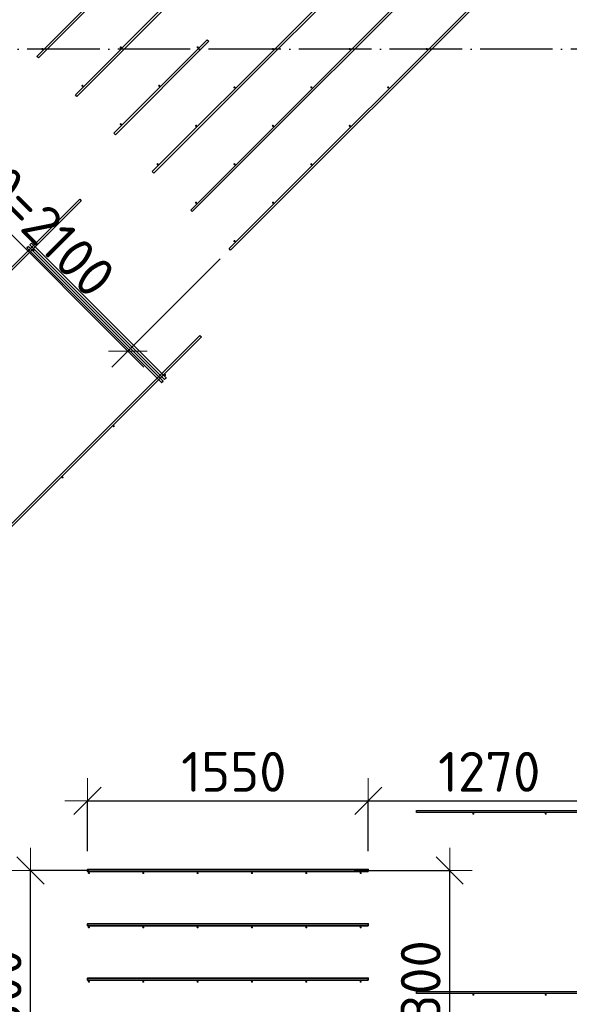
# Model space of a CAD drawing. Header units: millimetres. Extents: x -3483 to 105345, y -283423 to 72284.
# Tile 90 of 165: x 90706 to 93740, y 1425 to 6862. Entities that reach past the tile are written whole.
import ezdxf

# ---------------------------------------------------------------- set-up
doc = ezdxf.new("R2010")
doc.units = ezdxf.units.MM
doc.header["$PDMODE"] = 65
doc.linetypes.add('______11', pattern=[500, 400, -50, 0, -50])
doc.linetypes.add('______5', pattern=[1100, 800, -100, 100, -100])
doc.layers.add('Арм.стержн. Доп. арматура', color=180, linetype='Continuous', lineweight=35)
doc.layers.add('Размерная линия_ общее', color=7, linetype='Continuous', lineweight=13)
doc.layers.add('Арм.стержн. Фиксатор', color=7, linetype='Continuous', lineweight=35, true_color=0x501e0f)
doc.layers.add('Осевая линия_ общее', color=7, linetype='______5', lineweight=13, true_color=0xa0a0a0)
doc.styles.add('ISOCPEUR', font='ISOCPEUR')
doc.dimstyles.new('DIMSTYLE_4', dxfattribs={"dimtxt": 220, "dimasz": 250, "dimexe": 0, "dimexo": 0, "dimgap": 110, "dimtad": 2, "dimdec": 0, "dimrnd": 5, "dimzin": 12, "dimdsep": 46, "dimtxsty": 'ISOCPEUR', "dimblk1": 'ALL_ML_STRICH', "dimblk2": 'ALL_ML_STRICH', "dimsah": 1, "dimcen": 0, "dimclrd": 7, "dimclre": 256, "dimclrt": 7, "dimadec": 0, "dimazin": 0, "dimtfac": 1, "dimtdec": 0, "dimtix": 1, "dimtmove": 2, "dimatfit": 3, "dimfxl": 0, "dimtzin": 0, "dimlwd": 0, "dimlwe": -3, "dimarcsym": 0})

# ---------------------------------------------------------------- blocks, each defined once
blk = doc.blocks.new('ALL_ML_STRICH')
at = {"color": 0, "linetype": 'ByBlock', "lineweight": -2}
for p, q in [((0, -0.5), (0, 0.5)), ((-0.3, -0.3), (0.3, 0.3)), ((-1, 0), (0.5, 0))]:
    blk.add_line(p, q, dxfattribs=at)
blk = doc.blocks.new('*D650')
at = {"layer": 'DEFPOINTS', "color": 7, "linetype": 'Continuous', "lineweight": 13, "transparency": 33554687}
for p in [(91187.1, 2164), (90765.5, 664), (91234.4, 664)]:
    blk.add_point(p, dxfattribs=at)
at = {"layer": 'Размерная линия_ общее', "color": 253, "linetype": 'Continuous', "lineweight": -2, "true_color": 0xa0a0a0, "transparency": 33554687}
for p, q in [((91087.1, 2164), (90765.5, 2164)), ((91134.4, 664), (90765.5, 664))]:
    blk.add_line(p, q, dxfattribs=at)
at = {"layer": 'Размерная линия_ общее', "color": 7, "linetype": 'Continuous', "lineweight": -2, "transparency": 33554687}
blk.add_line((90765.5, 664), (90765.5, 2164), dxfattribs=at)
at = {"layer": 'Размерная линия_ общее', "color": 7, "linetype": 'Continuous', "lineweight": 13, "transparency": 33554687, "xscale": 250, "yscale": 250, "zscale": 250}
for p, rotation in [((90765.5, 2164), 90), ((90765.5, 664), 270)]:
    blk.add_blockref('ALL_ML_STRICH', p, dxfattribs=dict(at, rotation=rotation))
at = {"layer": 'Размерная линия_ общее', "color": 7, "linetype": 'Continuous', "lineweight": 13, "transparency": 33554687, "insert": (90605.5, 1447), "char_height": 220, "width": 880, "attachment_point": 5, "rotation": 90, "style": 'ISOCPEUR'}
blk.add_mtext('\\A1;{1500}', dxfattribs=at)
blk = doc.blocks.new('*D651')
at = {"layer": 'DEFPOINTS', "color": 7, "linetype": 'Continuous', "lineweight": 13, "transparency": 33554687}
for p in [(92451.7, 2164), (91589.6, 664), (93079.5, 664)]:
    blk.add_point(p, dxfattribs=at)
at = {"layer": 'Размерная линия_ общее', "color": 253, "linetype": 'Continuous', "lineweight": -2, "true_color": 0xa0a0a0, "transparency": 33554687}
for p, q in [((92551.7, 2164), (93079.5, 2164)), ((91689.6, 664), (93079.5, 664))]:
    blk.add_line(p, q, dxfattribs=at)
at = {"layer": 'Размерная линия_ общее', "color": 7, "linetype": 'Continuous', "lineweight": -2, "transparency": 33554687}
blk.add_line((93079.5, 664), (93079.5, 2164), dxfattribs=at)
at = {"layer": 'Размерная линия_ общее', "color": 7, "linetype": 'Continuous', "lineweight": 13, "transparency": 33554687, "xscale": 250, "yscale": 250, "zscale": 250}
for p, rotation in [((93079.5, 2164), 90), ((93079.5, 664), 270)]:
    blk.add_blockref('ALL_ML_STRICH', p, dxfattribs=dict(at, rotation=rotation))
at = {"layer": 'Размерная линия_ общее', "color": 7, "linetype": 'Continuous', "lineweight": 13, "transparency": 33554687, "insert": (92809.5, 1040), "char_height": 220, "width": 11, "attachment_point": 1, "rotation": 90, "line_spacing_factor": 0.60241, "style": 'ISOCPEUR'}
blk.add_mtext('5х300', dxfattribs=at)
blk = doc.blocks.new('*D652')
at = {"layer": 'DEFPOINTS', "color": 7, "linetype": 'Continuous', "lineweight": 13, "transparency": 33554687}
for p in [(91080, 2548.9), (91080, 2170), (92630, 2170)]:
    blk.add_point(p, dxfattribs=at)
at = {"layer": 'Размерная линия_ общее', "color": 253, "linetype": 'Continuous', "lineweight": -2, "true_color": 0xa0a0a0, "transparency": 33554687}
for p, q in [((91080, 2270), (91080, 2548.9)), ((92630, 2270), (92630, 2548.9))]:
    blk.add_line(p, q, dxfattribs=at)
at = {"layer": 'Размерная линия_ общее', "color": 7, "linetype": 'Continuous', "lineweight": -2, "transparency": 33554687}
blk.add_line((91080, 2548.9), (92630, 2548.9), dxfattribs=at)
at = {"layer": 'Размерная линия_ общее', "color": 7, "linetype": 'Continuous', "lineweight": 13, "transparency": 33554687, "xscale": 250, "yscale": 250, "zscale": 250, "rotation": 180}
blk.add_blockref('ALL_ML_STRICH', (91080, 2548.9), dxfattribs=at)
at = {"layer": 'Размерная линия_ общее', "color": 7, "linetype": 'Continuous', "lineweight": 13, "transparency": 33554687, "xscale": 250, "yscale": 250, "zscale": 250}
blk.add_blockref('ALL_ML_STRICH', (92630, 2548.9), dxfattribs=at)
at = {"layer": 'Размерная линия_ общее', "color": 7, "linetype": 'Continuous', "lineweight": 13, "transparency": 33554687, "insert": (91888, 2708.9), "char_height": 220, "width": 880, "attachment_point": 5, "style": 'ISOCPEUR'}
blk.add_mtext('\\A1;{1550}', dxfattribs=at)
blk = doc.blocks.new('*D653')
at = {"layer": 'DEFPOINTS', "color": 7, "linetype": 'Continuous', "lineweight": 13, "transparency": 33554687}
for p in [(92630, 2548.9), (93900, 2390.8), (92630, 2170)]:
    blk.add_point(p, dxfattribs=at)
at = {"layer": 'Размерная линия_ общее', "color": 253, "linetype": 'Continuous', "lineweight": -2, "true_color": 0xa0a0a0, "transparency": 33554687}
for p, q in [((92630, 2270), (92630, 2548.9)), ((93900, 2548.9), (93900, 2548.9))]:
    blk.add_line(p, q, dxfattribs=at)
at = {"layer": 'Размерная линия_ общее', "color": 7, "linetype": 'Continuous', "lineweight": -2, "transparency": 33554687}
blk.add_line((92630, 2548.9), (93900, 2548.9), dxfattribs=at)
at = {"layer": 'Размерная линия_ общее', "color": 7, "linetype": 'Continuous', "lineweight": 13, "transparency": 33554687, "xscale": 250, "yscale": 250, "zscale": 250, "rotation": 180}
blk.add_blockref('ALL_ML_STRICH', (92630, 2548.9), dxfattribs=at)
at = {"layer": 'Размерная линия_ общее', "color": 7, "linetype": 'Continuous', "lineweight": 13, "transparency": 33554687, "xscale": 250, "yscale": 250, "zscale": 250}
blk.add_blockref('ALL_ML_STRICH', (93900, 2548.9), dxfattribs=at)
at = {"layer": 'Размерная линия_ общее', "color": 7, "linetype": 'Continuous', "lineweight": 13, "transparency": 33554687, "insert": (93298, 2708.9), "char_height": 220, "width": 880, "attachment_point": 5, "style": 'ISOCPEUR'}
blk.add_mtext('\\A1;{1270}', dxfattribs=at)
blk = doc.blocks.new('*D861')
at = {"layer": 'DEFPOINTS', "color": 7, "linetype": 'Continuous', "lineweight": 13, "transparency": 33554687}
for p in [(90388.3, 7086.6), (89818.3, 6516.9), (91882.9, 5611.3)]:
    blk.add_point(p, dxfattribs=at)
at = {"layer": 'Размерная линия_ общее', "color": 253, "linetype": 'Continuous', "lineweight": -2, "true_color": 0xa0a0a0, "transparency": 33554687}
for p, q in [((90317.6, 7015.9), (89818.3, 6516.9)), ((91812.2, 5540.6), (91302.8, 5031.5))]:
    blk.add_line(p, q, dxfattribs=at)
at = {"layer": 'Размерная линия_ общее', "color": 7, "linetype": 'Continuous', "lineweight": -2, "transparency": 33554687}
blk.add_line((89818.3, 6516.9), (91302.8, 5031.5), dxfattribs=at)
at = {"layer": 'Размерная линия_ общее', "color": 7, "linetype": 'Continuous', "lineweight": 13, "transparency": 33554687, "xscale": 250, "yscale": 250, "zscale": 250}
for p, rotation in [((89818.3, 6516.9), 134.9818911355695), ((91302.8, 5031.5), 314.9818911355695)]:
    blk.add_blockref('ALL_ML_STRICH', p, dxfattribs=dict(at, rotation=rotation))
at = {"layer": 'Размерная линия_ общее', "color": 7, "linetype": 'Continuous', "lineweight": 13, "transparency": 33554687, "insert": (90230.5, 6486.4), "char_height": 220, "width": 11, "attachment_point": 1, "rotation": 314.9819, "line_spacing_factor": 0.60241, "style": 'ISOCPEUR'}
blk.add_mtext('7х300=2100', dxfattribs=at)

msp = doc.modelspace()

# ---------------------------------------------------------------- hatches: boundary and pattern name
at = {"layer": 'Арм.стержн. Доп. арматура', "linetype": 'Continuous', "lineweight": 35, "transparency": 33554687}
for points in [[(90836.7, 6700.2), (90836.2, 6702.5), (90834.9, 6704.4), (90833, 6705.7), (90830.7, 6706.2), (90828.4, 6705.7), (90826.4, 6704.4), (90825.1, 6702.5), (90824.7, 6700.2), (90825.1, 6697.9), (90826.4, 6695.9), (90828.4, 6694.6), (90830.7, 6694.2), (90833, 6694.6), (90834.9, 6695.9), (90836.2, 6697.9)], [(91269.8, 6709), (91269.3, 6711.3), (91268, 6713.3), (91266.1, 6714.6), (91263.8, 6715), (91261.5, 6714.6), (91259.6, 6713.3), (91258.2, 6711.3), (91257.8, 6709), (91258.2, 6706.7), (91259.6, 6704.8), (91261.5, 6703.5), (91263.8, 6703), (91266.1, 6703.5), (91268, 6704.8), (91269.3, 6706.7)], [(91694.1, 6709), (91693.6, 6711.3), (91692.3, 6713.3), (91690.4, 6714.6), (91688.1, 6715), (91685.8, 6714.6), (91683.8, 6713.3), (91682.5, 6711.3), (91682.1, 6709), (91682.5, 6706.7), (91683.8, 6704.8), (91685.8, 6703.5), (91688.1, 6703), (91690.4, 6703.5), (91692.3, 6704.8), (91693.6, 6706.7)], [(92109.5, 6700.2), (92109, 6702.5), (92107.7, 6704.4), (92105.8, 6705.7), (92103.5, 6706.2), (92101.2, 6705.7), (92099.2, 6704.4), (92097.9, 6702.5), (92097.5, 6700.2), (92097.9, 6697.9), (92099.2, 6695.9), (92101.2, 6694.6), (92103.5, 6694.2), (92105.8, 6694.6), (92107.7, 6695.9), (92109, 6697.9)], [(92533.7, 6700.2), (92533.3, 6702.5), (92532, 6704.4), (92530, 6705.7), (92527.7, 6706.2), (92525.4, 6705.7), (92523.5, 6704.4), (92522.2, 6702.5), (92521.7, 6700.2), (92522.2, 6697.9), (92523.5, 6695.9), (92525.4, 6694.6), (92527.7, 6694.2), (92530, 6694.6), (92532, 6695.9), (92533.3, 6697.9)], [(92958, 6700.2), (92957.6, 6702.5), (92956.3, 6704.4), (92954.3, 6705.7), (92952, 6706.2), (92949.7, 6705.7), (92947.8, 6704.4), (92946.5, 6702.5), (92946, 6700.2), (92946.5, 6697.9), (92947.8, 6695.9), (92949.7, 6694.6), (92952, 6694.2), (92954.3, 6694.6), (92956.3, 6695.9), (92957.6, 6697.9)], [(91057.7, 6496.9), (91057.2, 6499.2), (91055.9, 6501.1), (91054, 6502.4), (91051.7, 6502.9), (91049.4, 6502.4), (91047.4, 6501.1), (91046.1, 6499.2), (91045.7, 6496.9), (91046.1, 6494.6), (91047.4, 6492.6), (91049.4, 6491.3), (91051.7, 6490.9), (91054, 6491.3), (91055.9, 6492.6), (91057.2, 6494.6)], [(91481.9, 6496.9), (91481.5, 6499.2), (91480.2, 6501.1), (91478.2, 6502.4), (91475.9, 6502.9), (91473.6, 6502.4), (91471.7, 6501.1), (91470.4, 6499.2), (91469.9, 6496.9), (91470.4, 6494.6), (91471.7, 6492.6), (91473.6, 6491.3), (91475.9, 6490.9), (91478.2, 6491.3), (91480.2, 6492.6), (91481.5, 6494.6)], [(91897.3, 6488), (91896.9, 6490.3), (91895.6, 6492.3), (91893.6, 6493.6), (91891.3, 6494), (91889.1, 6493.6), (91887.1, 6492.3), (91885.8, 6490.3), (91885.3, 6488), (91885.8, 6485.8), (91887.1, 6483.8), (91889.1, 6482.5), (91891.3, 6482), (91893.6, 6482.5), (91895.6, 6483.8), (91896.9, 6485.8)], [(92321.6, 6488), (92321.2, 6490.3), (92319.9, 6492.3), (92317.9, 6493.6), (92315.6, 6494), (92313.3, 6493.6), (92311.4, 6492.3), (92310.1, 6490.3), (92309.6, 6488), (92310.1, 6485.8), (92311.4, 6483.8), (92313.3, 6482.5), (92315.6, 6482), (92317.9, 6482.5), (92319.9, 6483.8), (92321.2, 6485.8)], [(92745.9, 6488), (92745.4, 6490.3), (92744.1, 6492.3), (92742.2, 6493.6), (92739.9, 6494), (92737.6, 6493.6), (92735.6, 6492.3), (92734.3, 6490.3), (92733.9, 6488), (92734.3, 6485.8), (92735.6, 6483.8), (92737.6, 6482.5), (92739.9, 6482), (92742.2, 6482.5), (92744.1, 6483.8), (92745.4, 6485.8)], [(91269.8, 6284.8), (91269.3, 6287.1), (91268, 6289), (91266.1, 6290.3), (91263.8, 6290.8), (91261.5, 6290.3), (91259.6, 6289), (91258.2, 6287.1), (91257.8, 6284.8), (91258.2, 6282.5), (91259.6, 6280.5), (91261.5, 6279.2), (91263.8, 6278.8), (91266.1, 6279.2), (91268, 6280.5), (91269.3, 6282.5)], [(91685.2, 6275.9), (91684.8, 6278.2), (91683.5, 6280.2), (91681.5, 6281.5), (91679.2, 6281.9), (91676.9, 6281.5), (91675, 6280.2), (91673.7, 6278.2), (91673.2, 6275.9), (91673.7, 6273.6), (91675, 6271.7), (91676.9, 6270.4), (91679.2, 6269.9), (91681.5, 6270.4), (91683.5, 6271.7), (91684.8, 6273.6)], [(92109.5, 6275.9), (92109, 6278.2), (92107.7, 6280.2), (92105.8, 6281.5), (92103.5, 6281.9), (92101.2, 6281.5), (92099.2, 6280.2), (92097.9, 6278.2), (92097.5, 6275.9), (92097.9, 6273.6), (92099.2, 6271.7), (92101.2, 6270.4), (92103.5, 6269.9), (92105.8, 6270.4), (92107.7, 6271.7), (92109, 6273.6)], [(92533.7, 6275.9), (92533.3, 6278.2), (92532, 6280.2), (92530, 6281.5), (92527.7, 6281.9), (92525.4, 6281.5), (92523.5, 6280.2), (92522.2, 6278.2), (92521.7, 6275.9), (92522.2, 6273.6), (92523.5, 6271.7), (92525.4, 6270.4), (92527.7, 6269.9), (92530, 6270.4), (92532, 6271.7), (92533.3, 6273.6)], [(91473.1, 6063.8), (91472.6, 6066.1), (91471.3, 6068), (91469.4, 6069.3), (91467.1, 6069.8), (91464.8, 6069.3), (91462.8, 6068), (91461.5, 6066.1), (91461.1, 6063.8), (91461.5, 6061.5), (91462.8, 6059.5), (91464.8, 6058.2), (91467.1, 6057.8), (91469.4, 6058.2), (91471.3, 6059.5), (91472.6, 6061.5)], [(91897.3, 6063.8), (91896.9, 6066.1), (91895.6, 6068), (91893.6, 6069.3), (91891.3, 6069.8), (91889.1, 6069.3), (91887.1, 6068), (91885.8, 6066.1), (91885.3, 6063.8), (91885.8, 6061.5), (91887.1, 6059.5), (91889.1, 6058.2), (91891.3, 6057.8), (91893.6, 6058.2), (91895.6, 6059.5), (91896.9, 6061.5)], [(92321.6, 6063.8), (92321.2, 6066.1), (92319.9, 6068), (92317.9, 6069.3), (92315.6, 6069.8), (92313.3, 6069.3), (92311.4, 6068), (92310.1, 6066.1), (92309.6, 6063.8), (92310.1, 6061.5), (92311.4, 6059.5), (92313.3, 6058.2), (92315.6, 6057.8), (92317.9, 6058.2), (92319.9, 6059.5), (92321.2, 6061.5)], [(91685.2, 5851.7), (91684.8, 5853.9), (91683.5, 5855.9), (91681.5, 5857.2), (91679.2, 5857.7), (91676.9, 5857.2), (91675, 5855.9), (91673.7, 5853.9), (91673.2, 5851.7), (91673.7, 5849.4), (91675, 5847.4), (91676.9, 5846.1), (91679.2, 5845.7), (91681.5, 5846.1), (91683.5, 5847.4), (91684.8, 5849.4)], [(92109.5, 5851.7), (92109, 5853.9), (92107.7, 5855.9), (92105.8, 5857.2), (92103.5, 5857.7), (92101.2, 5857.2), (92099.2, 5855.9), (92097.9, 5853.9), (92097.5, 5851.7), (92097.9, 5849.4), (92099.2, 5847.4), (92101.2, 5846.1), (92103.5, 5845.7), (92105.8, 5846.1), (92107.7, 5847.4), (92109, 5849.4)], [(91897.3, 5639.5), (91896.9, 5641.8), (91895.6, 5643.8), (91893.6, 5645.1), (91891.3, 5645.5), (91889.1, 5645.1), (91887.1, 5643.8), (91885.8, 5641.8), (91885.3, 5639.5), (91885.8, 5637.2), (91887.1, 5635.3), (91889.1, 5634), (91891.3, 5633.5), (91893.6, 5634), (91895.6, 5635.3), (91896.9, 5637.2)], [(91093.5, 2150), (91093, 2152.3), (91091.7, 2154.2), (91089.8, 2155.5), (91087.5, 2156), (91085.2, 2155.5), (91083.3, 2154.2), (91082, 2152.3), (91081.5, 2150), (91082, 2147.7), (91083.3, 2145.8), (91085.2, 2144.5), (91087.5, 2144), (91089.8, 2144.5), (91091.7, 2145.8), (91093, 2147.7)], [(91393.5, 2150), (91393, 2152.3), (91391.7, 2154.2), (91389.8, 2155.5), (91387.5, 2156), (91385.2, 2155.5), (91383.3, 2154.2), (91382, 2152.3), (91381.5, 2150), (91382, 2147.7), (91383.3, 2145.8), (91385.2, 2144.5), (91387.5, 2144), (91389.8, 2144.5), (91391.7, 2145.8), (91393, 2147.7)], [(91693.5, 2150), (91693, 2152.3), (91691.7, 2154.2), (91689.8, 2155.5), (91687.5, 2156), (91685.2, 2155.5), (91683.3, 2154.2), (91682, 2152.3), (91681.5, 2150), (91682, 2147.7), (91683.3, 2145.8), (91685.2, 2144.5), (91687.5, 2144), (91689.8, 2144.5), (91691.7, 2145.8), (91693, 2147.7)], [(91993.5, 2150), (91993, 2152.3), (91991.7, 2154.2), (91989.8, 2155.5), (91987.5, 2156), (91985.2, 2155.5), (91983.3, 2154.2), (91982, 2152.3), (91981.5, 2150), (91982, 2147.7), (91983.3, 2145.8), (91985.2, 2144.5), (91987.5, 2144), (91989.8, 2144.5), (91991.7, 2145.8), (91993, 2147.7)], [(92293.5, 2150), (92293, 2152.3), (92291.7, 2154.2), (92289.8, 2155.5), (92287.5, 2156), (92285.2, 2155.5), (92283.3, 2154.2), (92282, 2152.3), (92281.5, 2150), (92282, 2147.7), (92283.3, 2145.8), (92285.2, 2144.5), (92287.5, 2144), (92289.8, 2144.5), (92291.7, 2145.8), (92293, 2147.7)], [(92593.5, 2150), (92593, 2152.3), (92591.7, 2154.2), (92589.8, 2155.5), (92587.5, 2156), (92585.2, 2155.5), (92583.3, 2154.2), (92582, 2152.3), (92581.5, 2150), (92582, 2147.7), (92583.3, 2145.8), (92585.2, 2144.5), (92587.5, 2144), (92589.8, 2144.5), (92591.7, 2145.8), (92593, 2147.7)], [(91093.5, 1850), (91093, 1852.3), (91091.7, 1854.2), (91089.8, 1855.5), (91087.5, 1856), (91085.2, 1855.5), (91083.3, 1854.2), (91082, 1852.3), (91081.5, 1850), (91082, 1847.7), (91083.3, 1845.8), (91085.2, 1844.5), (91087.5, 1844), (91089.8, 1844.5), (91091.7, 1845.8), (91093, 1847.7)], [(91393.5, 1850), (91393, 1852.3), (91391.7, 1854.2), (91389.8, 1855.5), (91387.5, 1856), (91385.2, 1855.5), (91383.3, 1854.2), (91382, 1852.3), (91381.5, 1850), (91382, 1847.7), (91383.3, 1845.8), (91385.2, 1844.5), (91387.5, 1844), (91389.8, 1844.5), (91391.7, 1845.8), (91393, 1847.7)], [(91693.5, 1850), (91693, 1852.3), (91691.7, 1854.2), (91689.8, 1855.5), (91687.5, 1856), (91685.2, 1855.5), (91683.3, 1854.2), (91682, 1852.3), (91681.5, 1850), (91682, 1847.7), (91683.3, 1845.8), (91685.2, 1844.5), (91687.5, 1844), (91689.8, 1844.5), (91691.7, 1845.8), (91693, 1847.7)], [(91993.5, 1850), (91993, 1852.3), (91991.7, 1854.2), (91989.8, 1855.5), (91987.5, 1856), (91985.2, 1855.5), (91983.3, 1854.2), (91982, 1852.3), (91981.5, 1850), (91982, 1847.7), (91983.3, 1845.8), (91985.2, 1844.5), (91987.5, 1844), (91989.8, 1844.5), (91991.7, 1845.8), (91993, 1847.7)], [(92293.5, 1850), (92293, 1852.3), (92291.7, 1854.2), (92289.8, 1855.5), (92287.5, 1856), (92285.2, 1855.5), (92283.3, 1854.2), (92282, 1852.3), (92281.5, 1850), (92282, 1847.7), (92283.3, 1845.8), (92285.2, 1844.5), (92287.5, 1844), (92289.8, 1844.5), (92291.7, 1845.8), (92293, 1847.7)], [(92593.5, 1850), (92593, 1852.3), (92591.7, 1854.2), (92589.8, 1855.5), (92587.5, 1856), (92585.2, 1855.5), (92583.3, 1854.2), (92582, 1852.3), (92581.5, 1850), (92582, 1847.7), (92583.3, 1845.8), (92585.2, 1844.5), (92587.5, 1844), (92589.8, 1844.5), (92591.7, 1845.8), (92593, 1847.7)], [(91093.5, 1550), (91093, 1552.3), (91091.7, 1554.2), (91089.8, 1555.5), (91087.5, 1556), (91085.2, 1555.5), (91083.3, 1554.2), (91082, 1552.3), (91081.5, 1550), (91082, 1547.7), (91083.3, 1545.8), (91085.2, 1544.5), (91087.5, 1544), (91089.8, 1544.5), (91091.7, 1545.8), (91093, 1547.7)], [(91393.5, 1550), (91393, 1552.3), (91391.7, 1554.2), (91389.8, 1555.5), (91387.5, 1556), (91385.2, 1555.5), (91383.3, 1554.2), (91382, 1552.3), (91381.5, 1550), (91382, 1547.7), (91383.3, 1545.8), (91385.2, 1544.5), (91387.5, 1544), (91389.8, 1544.5), (91391.7, 1545.8), (91393, 1547.7)], [(91693.5, 1550), (91693, 1552.3), (91691.7, 1554.2), (91689.8, 1555.5), (91687.5, 1556), (91685.2, 1555.5), (91683.3, 1554.2), (91682, 1552.3), (91681.5, 1550), (91682, 1547.7), (91683.3, 1545.8), (91685.2, 1544.5), (91687.5, 1544), (91689.8, 1544.5), (91691.7, 1545.8), (91693, 1547.7)], [(91993.5, 1550), (91993, 1552.3), (91991.7, 1554.2), (91989.8, 1555.5), (91987.5, 1556), (91985.2, 1555.5), (91983.3, 1554.2), (91982, 1552.3), (91981.5, 1550), (91982, 1547.7), (91983.3, 1545.8), (91985.2, 1544.5), (91987.5, 1544), (91989.8, 1544.5), (91991.7, 1545.8), (91993, 1547.7)], [(92293.5, 1550), (92293, 1552.3), (92291.7, 1554.2), (92289.8, 1555.5), (92287.5, 1556), (92285.2, 1555.5), (92283.3, 1554.2), (92282, 1552.3), (92281.5, 1550), (92282, 1547.7), (92283.3, 1545.8), (92285.2, 1544.5), (92287.5, 1544), (92289.8, 1544.5), (92291.7, 1545.8), (92293, 1547.7)], [(92593.5, 1550), (92593, 1552.3), (92591.7, 1554.2), (92589.8, 1555.5), (92587.5, 1556), (92585.2, 1555.5), (92583.3, 1554.2), (92582, 1552.3), (92581.5, 1550), (92582, 1547.7), (92583.3, 1545.8), (92585.2, 1544.5), (92587.5, 1544), (92589.8, 1544.5), (92591.7, 1545.8), (92593, 1547.7)]]:
    msp.add_hatch(color=34, dxfattribs=at).paths.add_polyline_path(points)
at = {"layer": 'Арм.стержн. Фиксатор', "linetype": 'Continuous', "lineweight": 35, "transparency": 33554687}
for points in [[(90788.7, 5589.8), (90788.2, 5592.1), (90786.9, 5594.1), (90785, 5595.4), (90782.7, 5595.8), (90780.4, 5595.4), (90778.4, 5594.1), (90777.1, 5592.1), (90776.7, 5589.8), (90777.1, 5587.5), (90778.4, 5585.6), (90780.4, 5584.3), (90782.7, 5583.8), (90785, 5584.3), (90786.9, 5585.6), (90788.2, 5587.5)], [(91513.5, 4900.4), (91513, 4902.7), (91511.7, 4904.6), (91509.7, 4905.9), (91507.5, 4906.4), (91505.2, 4905.9), (91503.2, 4904.6), (91501.9, 4902.7), (91501.5, 4900.4), (91501.9, 4898.1), (91503.2, 4896.1), (91505.2, 4894.8), (91507.5, 4894.4), (91509.7, 4894.8), (91511.7, 4896.1), (91513, 4898.1)], [(91230.6, 4617.5), (91230.2, 4619.8), (91228.9, 4621.8), (91226.9, 4623.1), (91224.6, 4623.5), (91222.3, 4623.1), (91220.4, 4621.8), (91219.1, 4619.8), (91218.6, 4617.5), (91219.1, 4615.3), (91220.4, 4613.3), (91222.3, 4612), (91224.6, 4611.5), (91226.9, 4612), (91228.9, 4613.3), (91230.2, 4615.3)], [(90947.8, 4334.7), (90947.3, 4337), (90946, 4338.9), (90944.1, 4340.2), (90941.8, 4340.7), (90939.5, 4340.2), (90937.5, 4338.9), (90936.2, 4337), (90935.8, 4334.7), (90936.2, 4332.4), (90937.5, 4330.5), (90939.5, 4329.2), (90941.8, 4328.7), (90944.1, 4329.2), (90946, 4330.5), (90947.3, 4332.4)], [(93216, 2478), (93215.5, 2480.3), (93214.2, 2482.2), (93212.3, 2483.5), (93210, 2484), (93207.7, 2483.5), (93205.8, 2482.2), (93204.5, 2480.3), (93204, 2478), (93204.5, 2475.7), (93205.8, 2473.8), (93207.7, 2472.5), (93210, 2472), (93212.3, 2472.5), (93214.2, 2473.8), (93215.5, 2475.7)], [(93616, 2478), (93615.5, 2480.3), (93614.2, 2482.2), (93612.3, 2483.5), (93610, 2484), (93607.7, 2483.5), (93605.8, 2482.2), (93604.5, 2480.3), (93604, 2478), (93604.5, 2475.7), (93605.8, 2473.8), (93607.7, 2472.5), (93610, 2472), (93612.3, 2472.5), (93614.2, 2473.8), (93615.5, 2475.7)], [(93216, 1478), (93215.5, 1480.3), (93214.2, 1482.2), (93212.3, 1483.5), (93210, 1484), (93207.7, 1483.5), (93205.8, 1482.2), (93204.5, 1480.3), (93204, 1478), (93204.5, 1475.7), (93205.8, 1473.8), (93207.7, 1472.5), (93210, 1472), (93212.3, 1472.5), (93214.2, 1473.8), (93215.5, 1475.7)], [(93616, 1478), (93615.5, 1480.3), (93614.2, 1482.2), (93612.3, 1483.5), (93610, 1484), (93607.7, 1483.5), (93605.8, 1482.2), (93604.5, 1480.3), (93604, 1478), (93604.5, 1475.7), (93605.8, 1473.8), (93607.7, 1472.5), (93610, 1472), (93612.3, 1472.5), (93614.2, 1473.8), (93615.5, 1475.7)]]:
    msp.add_hatch(color=34, dxfattribs=at).paths.add_polyline_path(points)

# ---------------------------------------------------------------- linework, layer by layer
at = {"layer": 'Арм.стержн. Доп. арматура', "color": 34, "linetype": 'Continuous', "lineweight": 25, "transparency": 33554687}
for points in [[(92365.1, 8206.3), (90809.5, 6650.7), (90801, 6659.2), (92356.6, 8214.8), (92365.1, 8206.3)], [(92365.1, 8206.3), (90809.5, 6650.7), (90801, 6659.2), (92356.6, 8214.8), (92365.1, 8206.3)], [(93001.5, 7569.9), (91445.9, 6014.3), (91437.4, 6022.8), (92993, 7578.4), (93001.5, 7569.9)], [(93001.5, 7569.9), (91445.9, 6014.3), (91437.4, 6022.8), (92993, 7578.4), (93001.5, 7569.9)], [(93213.6, 7357.8), (91658, 5802.2), (91649.5, 5810.6), (93205.2, 7366.3), (93213.6, 7357.8)], [(93213.6, 7357.8), (91658, 5802.2), (91649.5, 5810.6), (93205.2, 7366.3), (93213.6, 7357.8)], [(93425.8, 7145.7), (91870.1, 5590), (91861.7, 5598.5), (93417.3, 7154.1), (93425.8, 7145.7)], [(93425.8, 7145.7), (91870.1, 5590), (91861.7, 5598.5), (93417.3, 7154.1), (93425.8, 7145.7)], [(91537.8, 6954.7), (91021.6, 6438.6), (91013.1, 6447), (91529.3, 6963.2), (91537.8, 6954.7)], [(91537.8, 6954.7), (91021.6, 6438.6), (91013.1, 6447), (91529.3, 6963.2), (91537.8, 6954.7)], [(91749.9, 6742.6), (91233.7, 6226.4), (91225.3, 6234.9), (91741.4, 6751.1), (91749.9, 6742.6)], [(91749.9, 6742.6), (91233.7, 6226.4), (91225.3, 6234.9), (91741.4, 6751.1), (91749.9, 6742.6)]]:
    msp.add_lwpolyline(points, dxfattribs=at)
at = {"layer": 'Арм.стержн. Доп. арматура', "color": 34, "linetype": 'Continuous', "lineweight": 35, "transparency": 33554687}
for points in [[(92630, 2158), (91080, 2158), (91080, 2170), (92630, 2170), (92630, 2158)], [(92630, 2158), (91080, 2158), (91080, 2170), (92630, 2170), (92630, 2158)], [(92630, 1858), (91080, 1858), (91080, 1870), (92630, 1870), (92630, 1858)], [(92630, 1858), (91080, 1858), (91080, 1870), (92630, 1870), (92630, 1858)], [(92630, 1558), (91080, 1558), (91080, 1570), (92630, 1570), (92630, 1558)], [(92630, 1558), (91080, 1558), (91080, 1570), (92630, 1570), (92630, 1558)]]:
    msp.add_lwpolyline(points, dxfattribs=at)
at = {"layer": 'Арм.стержн. Фиксатор', "color": 34, "linetype": 'Continuous', "lineweight": 25, "transparency": 33554687}
for points in [[(87318.6, 2151.2), (91037.3, 5870), (91045.8, 5861.5), (87327.1, 2142.7), (87318.6, 2151.2)], [(87318.6, 2151.2), (91037.3, 5870), (91045.8, 5861.5), (87327.1, 2142.7), (87318.6, 2151.2)], [(88025.7, 1444.1), (91699.9, 5118.3), (91708.4, 5109.9), (88034.2, 1435.6), (88025.7, 1444.1)], [(88025.7, 1444.1), (91699.9, 5118.3), (91708.4, 5109.9), (88034.2, 1435.6), (88025.7, 1444.1)], [(92895.8, 2496), (105120, 2496), (105120, 2484), (92895.8, 2484), (92895.8, 2496)], [(92895.8, 2496), (105120, 2496), (105120, 2484), (92895.8, 2484), (92895.8, 2496)], [(92895.8, 1496), (105120, 1496), (105120, 1484), (92895.8, 1484), (92895.8, 1496)], [(92895.8, 1496), (105120, 1496), (105120, 1484), (92895.8, 1484), (92895.8, 1496)]]:
    msp.add_lwpolyline(points, dxfattribs=at)
at = {"layer": 'Арм.стержн. Фиксатор', "color": 34, "linetype": 'Continuous', "lineweight": 35, "transparency": 33554687}
for points in [[(90753.7, 5610.2), (91497.6, 4866.3), (91489.1, 4857.8), (90745.2, 5601.7), (90753.7, 5610.2)], [(91505.9, 4874.9), (90762, 5618.9), (90770.5, 5627.3), (91514.4, 4883.4), (91505.9, 4874.9)]]:
    msp.add_lwpolyline(points, dxfattribs=at)
at = {"layer": 'Осевая линия_ общее', "color": 253, "linetype": '______11', "lineweight": -3, "true_color": 0xa0a0a0, "transparency": 33554687}
msp.add_line((105150, 6700), (77142.2, 6700), dxfattribs=at)

# ---------------------------------------------------------------- dimensions: what is measured, and where the dimension line sits
at = {"layer": 'Размерная линия_ общее', "color": 7, "linetype": 'Continuous', "lineweight": 13, "transparency": 33554687}
for base, p1, p2, angle, text, picture, middle in [((91302.8, 5031.5), (90317.6, 7015.9), (91812.2, 5540.6), 314.9819, '7х300=2100', '*D861', (90638.3, 5851.9)), ((93079.5, 2164), (91689.6, 664), (92551.7, 2164), 90, '5х300', '*D651', (92969.5, 1414))]:
    dim = msp.add_linear_dim(base=base, p1=p1, p2=p2, angle=angle, text=text, dimstyle='DIMSTYLE_4', override={"dimpost": '<>', "dimclrd": 7, "dimclre": 253, "dimclrt": 7, "dimlwd": 0, "dimlwe": 65533}, dxfattribs=at)
    dim.commit()
    dim.dimension.update_dxf_attribs({"geometry": picture, "text_midpoint": middle, "dimtype": 160})
for base, p1, p2, picture, middle in [((92630, 2548.9), (91080, 2270), (92630, 2270), '*D652', (91888, 2708.9)), ((93900, 2548.9), (92630, 2270), (93900, 2548.9), '*D653', (93298, 2708.9))]:
    dim = msp.add_linear_dim(base=base, p1=p1, p2=p2, dimstyle='DIMSTYLE_4', override={"dimpost": '<>', "dimclrd": 7, "dimclre": 253, "dimclrt": 7, "dimlwd": 0, "dimlwe": 65533}, dxfattribs=at)
    dim.commit()
    dim.dimension.update_dxf_attribs({"geometry": picture, "text_midpoint": middle, "dimtype": 160})
dim = msp.add_linear_dim(base=(90765.5, 2164), p1=(91134.4, 664), p2=(91087.1, 2164), angle=90, dimstyle='DIMSTYLE_4', override={"dimpost": '<>', "dimclrd": 7, "dimclre": 253, "dimclrt": 7, "dimlwd": 0, "dimlwe": 65533}, dxfattribs=at)
dim.commit()
dim.dimension.update_dxf_attribs({"geometry": '*D650', "text_midpoint": (90605.5, 1447), "dimtype": 160})

doc.saveas('drawing.dxf')
